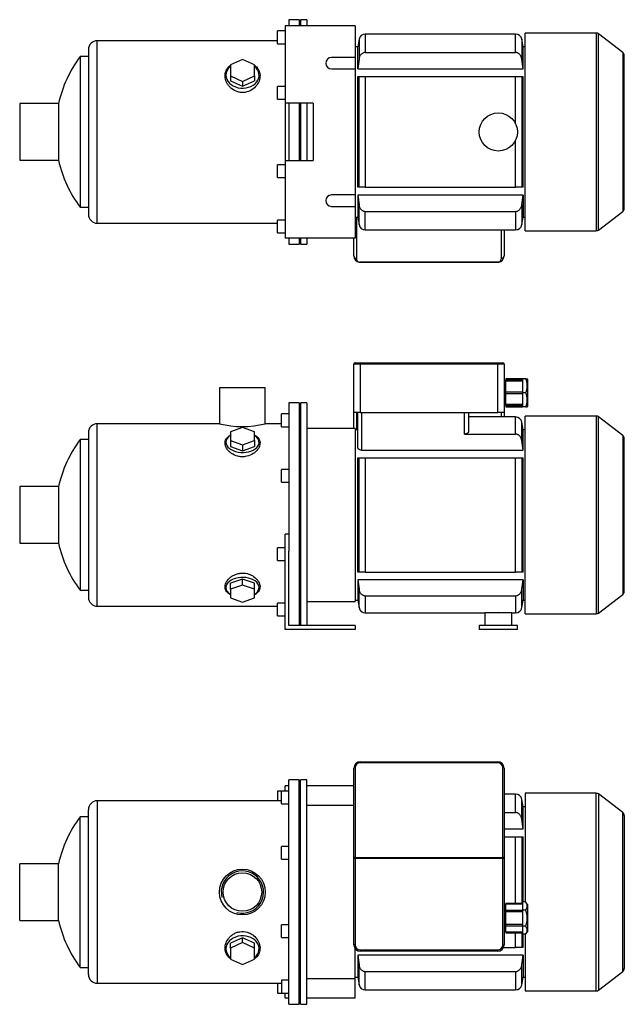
# Model space of a CAD drawing. Header units: millimetres. Extents: x 43 to 1067, y 34 to 813.
# Tile 1 of 2: x 43 to 518, y 39 to 813. Entities that reach past the tile are written whole.
import ezdxf

# ---------------------------------------------------------------- set-up
doc = ezdxf.new("R2010")
doc.units = ezdxf.units.MM
for name, color, linetype in [('1', 7, 'Continuous'), ('BASETTA_MEC_80_M', 7, 'Continuous'), ('CARCASSA_MEC_80-', 7, 'Continuous'), ('COPRIVENTOLA_MEC', 7, 'Continuous'), ('CORPO_MH_3-5_[6]', 7, 'Continuous'), ('FLANGIA_MOTORE_T', 7, 'Continuous'), ('PIEDINO_MEC_80_I', 7, 'Continuous'), ('STAFFA_3-5-9_INT', 7, 'Continuous')]:
    doc.layers.add(name, color=color, linetype=linetype)

# ---------------------------------------------------------------- blocks, each defined once
blk = doc.blocks.new('SE1')
at = {"layer": '1', "color": 7, "linetype": 'Continuous'}
for p, q in [((424.86, 117.94), (424.86, 118.45)), ((437.86, 118.45), (424.86, 118.45)), ((437.86, 117.94), (424.86, 117.94)), ((424.86, 112.95), (424.86, 117.94)), ((440.36, 119.65), (437.86, 119.65)), ((437.86, 119.65), (437.86, 116.48)), ((437.86, 116.48), (437.86, 113.3)), ((441.86, 117.68), (440.35, 119.66)), ((441.86, 117.68), (441.86, 96.22)), ((424.86, 112.01), (424.86, 112.95)), ((437.86, 112.95), (424.86, 112.95)), ((437.86, 112.01), (424.86, 112.01)), ((424.86, 101.89), (424.86, 112.01)), ((440.36, 113.3), (437.86, 113.3)), ((437.86, 113.3), (437.86, 106.95)), ((437.86, 101.89), (424.86, 101.89)), ((424.86, 100.95), (424.86, 101.89)), ((424.86, 95.96), (424.86, 100.95)), ((424.86, 100.95), (437.86, 100.95)), ((437.86, 106.95), (437.86, 100.6)), ((424.86, 95.96), (424.86, 95.45)), ((437.86, 95.96), (424.86, 95.96)), ((424.86, 95.45), (437.86, 95.45)), ((440.36, 100.6), (437.86, 100.6)), ((437.86, 100.6), (437.86, 97.42)), ((437.86, 97.42), (437.86, 94.25)), ((440.36, 94.25), (437.86, 94.25)), ((440.35, 94.24), (441.86, 96.22))]:
    blk.add_line(p, q, dxfattribs=at)
for points in [[(440.36, 113.3), (440.98, 114.12), (441.3, 114.86), (441.65, 115.69), (441.65, 116.48), (441.65, 117.27), (441.3, 118.09), (440.98, 118.83), (440.36, 119.65)], [(440.36, 100.6), (440.98, 102.24), (441.3, 103.72), (441.65, 105.36), (441.65, 106.94), (441.65, 108.52), (441.3, 110.18), (440.98, 111.66), (440.36, 113.3)], [(440.36, 94.25), (440.98, 95.07), (441.3, 95.81), (441.65, 96.63), (441.65, 97.43), (441.65, 98.22), (441.3, 99.04), (440.98, 99.78), (440.36, 100.6)]]:
    blk.add_open_spline(points, degree=2, knots=[0, 0, 0, 0.25, 0.25, 0.5, 0.5, 0.75, 0.75, 1, 1, 1], dxfattribs=at)
at = {"layer": 'BASETTA_MEC_80_M', "color": 7, "linetype": 'Continuous'}
for p, q in [((305.36, 154.42), (305.36, 224.95)), ((306.36, 225.11), (306.36, 154.57)), ((310.36, 229.95), (418.36, 229.95)), ((310.36, 229.95), (310.36, 229.11)), ((418.36, 229.11), (310.36, 229.11)), ((418.36, 229.95), (418.36, 229.11)), ((422.36, 154.57), (422.36, 225.11)), ((423.36, 224.95), (423.36, 154.42)), ((305.36, 153.79), (305.36, 154.42)), ((305.36, 85.95), (305.36, 153.79)), ((306.36, 153.79), (305.36, 153.79)), ((306.36, 154.57), (422.36, 154.57)), ((306.36, 154.57), (306.36, 153.79)), ((422.36, 153.79), (306.36, 153.79)), ((306.36, 153.79), (306.36, 85.95)), ((422.36, 153.79), (422.36, 154.57)), ((422.36, 85.95), (422.36, 153.79)), ((423.36, 153.79), (422.36, 153.79)), ((423.36, 154.42), (423.36, 153.79)), ((423.36, 153.79), (423.36, 85.95)), ((424.86, 114.45), (423.36, 114.45)), ((423.36, 99.45), (424.86, 99.45)), ((306.36, 85.95), (305.36, 85.95)), ((422.36, 85.95), (423.36, 85.95)), ((310.36, 81.95), (418.36, 81.95)), ((310.36, 81.95), (310.36, 80.95)), ((418.36, 80.95), (310.36, 80.95)), ((418.36, 81.95), (418.36, 80.95))]:
    blk.add_line(p, q, dxfattribs=at)
for centre, radius, start, end in [((310.36, 224.95), 5, 90, 180), ((310.36, 225.11), 4, 90, 180), ((418.36, 224.95), 5, 0, 90), ((418.36, 225.11), 4, 0, 90), ((310.36, 85.95), 5, 180, 270), ((310.36, 85.95), 4, 180, 270), ((418.36, 85.95), 4, 270, 0), ((418.36, 85.95), 5, 270, 0)]:
    blk.add_arc(centre, radius, start, end, dxfattribs=at)
for centre, major_axis, start_param, end_param in [((306.36, 224.95), (-1, 0), 4.712389, 6.283185), ((422.36, 224.95), (1, 0), 0, 1.570796), ((306.36, 154.42), (1, 0), 1.570796, 3.141593), ((422.36, 154.42), (1, 0), 0, 1.570796)]:
    blk.add_ellipse(centre, major_axis=major_axis, ratio=0.156434, start_param=start_param, end_param=end_param, dxfattribs=at)
at = {"layer": 'CARCASSA_MEC_80-', "color": 7, "linetype": 'Continuous'}
for p, q in [((432.4, 204.45), (423.36, 204.45)), ((432.4, 189.93), (432.4, 204.45)), ((437.32, 184.76), (437.32, 200.32)), ((438.36, 194.45), (437.32, 200.32)), ((438.36, 177.09), (438.36, 194.45)), ((439.86, 194.45), (438.36, 194.45)), ((423.36, 189.93), (432.4, 189.93)), ((438.36, 177.09), (437.32, 184.76)), ((423.36, 177.09), (438.36, 177.09)), ((423.36, 170.95), (432.4, 170.95)), ((432.4, 118.45), (432.4, 170.95)), ((432.4, 170.95), (437.32, 170.95)), ((437.32, 170.95), (438.36, 170.95)), ((437.32, 170.95), (437.32, 118.45)), ((438.36, 119.65), (438.36, 170.95)), ((432.4, 83.95), (432.4, 95.45)), ((437.32, 95.45), (437.32, 83.95)), ((438.36, 83.95), (438.36, 94.25)), ((438.36, 77.81), (308.36, 77.81)), ((308.36, 77.81), (308.36, 60.45)), ((422.94, 83.95), (432.4, 83.95)), ((437.32, 83.95), (432.4, 83.95)), ((438.36, 83.95), (437.32, 83.95)), ((437.32, 70.14), (438.36, 77.81)), ((438.36, 77.81), (438.36, 60.45)), ((309.39, 54.58), (309.39, 70.14)), ((437.32, 54.58), (437.32, 70.14)), ((314.32, 64.97), (432.4, 64.97)), ((314.32, 50.45), (314.32, 64.97)), ((432.4, 64.97), (432.4, 50.45)), ((306.36, 60.45), (308.36, 60.45)), ((308.36, 60.45), (309.39, 54.58)), ((437.32, 54.58), (438.36, 60.45)), ((438.36, 60.45), (439.86, 60.45)), ((314.32, 50.45), (432.4, 50.45))]:
    blk.add_line(p, q, dxfattribs=at)
for centre, start, end in [((432.4, 199.45), 10, 90), ((314.32, 55.45), 190, 270), ((432.4, 55.45), 270, 350)]:
    blk.add_arc(centre, 5, start, end, dxfattribs=at)
for points, knots in [([(437.32, 184.76), (437.23, 185.41), (437.07, 186.03), (436.69, 186.92), (436.54, 187.22), (436.2, 187.77), (436.01, 188.03), (435.59, 188.52), (435.35, 188.75), (434.85, 189.16), (434.57, 189.33), (434.14, 189.55), (433.99, 189.62), (433.68, 189.73), (433.53, 189.78), (433.05, 189.89), (432.73, 189.93), (432.4, 189.93)], [0, 0, 0, 0, 0.25, 0.25, 0.375, 0.375, 0.5, 0.5, 0.625, 0.625, 0.75, 0.75, 0.8125, 0.8125, 0.875, 0.875, 1, 1, 1, 1]), ([(309.39, 70.14), (309.48, 69.49), (309.65, 68.87), (310.02, 67.98), (310.17, 67.68), (310.51, 67.13), (310.7, 66.87), (311.13, 66.38), (311.36, 66.15), (311.87, 65.75), (312.14, 65.57), (312.58, 65.35), (312.73, 65.28), (313.03, 65.17), (313.19, 65.12), (313.66, 65.01), (313.99, 64.97), (314.32, 64.97)], [0, 0, 0, 0, 0.25, 0.25, 0.375, 0.375, 0.5, 0.5, 0.625, 0.625, 0.75, 0.75, 0.8125, 0.8125, 0.875, 0.875, 1, 1, 1, 1]), ([(432.4, 64.97), (432.73, 64.97), (433.05, 65.01), (433.67, 65.16), (433.98, 65.27), (434.56, 65.56), (434.84, 65.74), (435.35, 66.14), (435.58, 66.37), (436.01, 66.86), (436.2, 67.12), (436.54, 67.68), (436.68, 67.96), (436.94, 68.56), (437.04, 68.87), (437.21, 69.5), (437.28, 69.81), (437.32, 70.14)], [0, 0, 0, 0, 0.125, 0.125, 0.25, 0.25, 0.375, 0.375, 0.5, 0.5, 0.625, 0.625, 0.75, 0.75, 0.875, 0.875, 1, 1, 1, 1])]:
    blk.add_open_spline(points, degree=3, knots=knots, dxfattribs=at)
blk.add_open_spline([(308.36, 77.81), (308.69, 75.25), (309.04, 72.69), (309.39, 70.14)], degree=3, dxfattribs=at)
at = {"layer": 'COPRIVENTOLA_MEC', "color": 7, "linetype": 'Continuous'}
for p, q in [((439.86, 205.2), (439.86, 119.65)), ((495.84, 205.2), (439.86, 205.2)), ((495.84, 49.7), (495.84, 205.2)), ((497.67, 204.58), (497.67, 50.32)), ((516.68, 189.99), (497.67, 204.58)), ((516.68, 64.91), (516.68, 189.99)), ((517.86, 187.61), (517.86, 67.29)), ((439.86, 94.25), (439.86, 49.7)), ((497.67, 50.32), (516.68, 64.91)), ((439.86, 49.7), (495.84, 49.7))]:
    blk.add_line(p, q, dxfattribs=at)
for centre, start, end in [((495.84, 202.2), 52.5, 90), ((514.86, 187.61), 0, 52.5), ((514.86, 67.29), 307.5, 0), ((495.84, 52.7), 270, 307.5)]:
    blk.add_arc(centre, 3, start, end, dxfattribs=at)
at = {"layer": 'CORPO_MH_3-5_[6]', "color": 7, "linetype": 'Continuous'}
for p, q in [((254.36, 39.2), (254.36, 215.7)), ((262.36, 215.7), (254.36, 215.7)), ((262.36, 39.2), (262.36, 215.7)), ((248.36, 196.82), (248.36, 206.82)), ((254.36, 206.82), (248.36, 206.82)), ((103.76, 199.2), (103.76, 55.7)), ((248.36, 199.2), (103.76, 199.2)), ((248.36, 196.82), (254.36, 196.82)), ((90.2, 68.2), (90.2, 186.7)), ((96.76, 186.7), (90.2, 186.7)), ((96.76, 62.7), (96.76, 192.2)), ((248.36, 153.26), (248.36, 163.26)), ((254.36, 163.26), (248.36, 163.26)), ((42.76, 105.2), (42.76, 149.7)), ((73.26, 149.7), (42.76, 149.7)), ((73.26, 105.2), (73.26, 149.7)), ((248.36, 153.26), (254.36, 153.26)), ((42.76, 105.2), (73.26, 105.2)), ((248.36, 91.64), (248.36, 101.64)), ((254.36, 101.64), (248.36, 101.64)), ((217.86, 91.46), (208.36, 87.14)), ((217.86, 87.77), (208.36, 83.44)), ((208.36, 83.44), (208.36, 87.14)), ((227.36, 87.14), (217.86, 91.46)), ((217.86, 87.77), (217.86, 91.46)), ((227.36, 83.44), (217.86, 87.77)), ((227.36, 83.44), (227.36, 87.14)), ((248.36, 91.64), (254.36, 91.64)), ((208.36, 83.44), (208.36, 74.8)), ((227.36, 74.8), (227.36, 83.44)), ((208.36, 74.8), (217.86, 70.48)), ((217.86, 70.48), (227.36, 74.8)), ((90.2, 68.2), (96.76, 68.2)), ((103.76, 55.7), (248.36, 55.7)), ((248.36, 58.08), (248.36, 48.08)), ((254.36, 58.08), (248.36, 58.08)), ((248.36, 48.08), (254.36, 48.08)), ((254.36, 39.2), (262.36, 39.2))]:
    blk.add_line(p, q, dxfattribs=at)
for radius in [18, 15.15]:
    blk.add_circle((217.76, 127.45), radius, dxfattribs=at)
for centre, radius, start, end in [((103.76, 192.2), 7, 90, 180), ((170.76, 127.45), 100, 143.66538, 167.14409), ((217.76, 127.45), 16.62, 255, 195), ((170.76, 127.45), 100, 192.85591, 216.33462), ((103.76, 62.7), 7, 180, 270)]:
    blk.add_arc(centre, radius, start, end, dxfattribs=at)
for start_param, end_param in [(2.390244, 6.283185), (0, 0.751348)]:
    blk.add_ellipse((217.86, 82.82), major_axis=(-13, 0), ratio=0.788011, start_param=start_param, end_param=end_param, dxfattribs=at)
blk.add_open_spline([(208.35, 75.06), (207.99, 75.33), (207.65, 75.61), (206.77, 76.45), (206.27, 77.02), (204.99, 78.88), (204.45, 80.25), (204, 83.21), (204.1, 84.73), (204.94, 87.8), (205.67, 89.3), (207.22, 91.39), (207.8, 92.04), (209.1, 93.26), (209.82, 93.82), (211.38, 94.81), (212.21, 95.23), (213.96, 95.91), (214.9, 96.16), (217.72, 96.61), (219.69, 96.47), (222.42, 95.69), (223.31, 95.32), (224.96, 94.45), (225.73, 93.94), (227.87, 92.22), (229.02, 90.85), (230.72, 87.94), (231.27, 86.39), (231.71, 83.34), (231.61, 81.81), (230.78, 79), (230.03, 77.68), (228.53, 76.02), (227.98, 75.53), (227.38, 75.08)], degree=3, knots=[0.1389216, 0.1389216, 0.1389216, 0.1389216, 0.15625, 0.15625, 0.1875, 0.1875, 0.25, 0.25, 0.3125, 0.3125, 0.375, 0.375, 0.40625, 0.40625, 0.4375, 0.4375, 0.46875, 0.46875, 0.5, 0.5, 0.5625, 0.5625, 0.59375, 0.59375, 0.625, 0.625, 0.6875, 0.6875, 0.75, 0.75, 0.8125, 0.8125, 0.875, 0.875, 0.9041554, 0.9041554, 0.9041554, 0.9041554], dxfattribs=at)
at = {"layer": 'FLANGIA_MOTORE_T', "color": 7, "linetype": 'Continuous'}
for p, q in [((263.36, 214.2), (262.36, 214.2)), ((263.36, 39.2), (263.36, 215.7)), ((268.36, 215.7), (263.36, 215.7)), ((268.36, 39.2), (268.36, 215.7)), ((305.36, 195.45), (268.36, 195.45)), ((306.36, 59.45), (306.36, 82.95)), ((268.36, 59.45), (306.36, 59.45)), ((262.36, 40.7), (263.36, 40.7)), ((263.36, 39.2), (268.36, 39.2))]:
    blk.add_line(p, q, dxfattribs=at)
at = {"layer": 'STAFFA_3-5-9_INT', "color": 7, "linetype": 'Continuous'}
for p, q in [((254.36, 210.95), (251.36, 210.95)), ((251.36, 206.82), (251.36, 210.95)), ((305.36, 210.95), (268.36, 210.95)), ((245.36, 206.82), (245.36, 199.2)), ((248.36, 206.82), (245.36, 206.82)), ((245.36, 55.7), (245.36, 48.08)), ((306.36, 43.95), (306.36, 59.45)), ((245.36, 48.08), (248.36, 48.08)), ((251.36, 43.95), (251.36, 48.08)), ((254.36, 43.95), (251.36, 43.95)), ((306.36, 43.95), (268.36, 43.95))]:
    blk.add_line(p, q, dxfattribs=at)
blk = doc.blocks.new('SE2')
at = {"layer": '1', "color": 7, "linetype": 'Continuous'}
for p, q in [((424.86, 530.94), (424.86, 529.96)), ((437.86, 530.94), (424.86, 530.94)), ((424.86, 529.2), (424.86, 529.96)), ((437.86, 529.96), (424.86, 529.96)), ((437.86, 529.2), (424.86, 529.2)), ((424.86, 520.44), (424.86, 529.2)), ((440.36, 530.94), (437.86, 530.94)), ((437.86, 530.94), (437.86, 525.44)), ((440.36, 530.94), (441.65, 530.94)), ((441.86, 530.66), (441.65, 530.94)), ((441.86, 530.66), (441.86, 509.21)), ((424.86, 519.44), (424.86, 520.44)), ((437.86, 520.44), (424.86, 520.44)), ((424.86, 510.67), (424.86, 519.44)), ((424.86, 519.44), (437.86, 519.44)), ((437.86, 525.44), (437.86, 519.94)), ((440.36, 519.94), (437.86, 519.94)), ((437.86, 519.94), (437.86, 514.44)), ((437.86, 514.44), (437.86, 508.94)), ((437.86, 510.67), (424.86, 510.67)), ((424.86, 509.91), (424.86, 510.67)), ((424.86, 509.91), (424.86, 508.94)), ((424.86, 509.91), (437.86, 509.91)), ((424.86, 508.94), (437.86, 508.94)), ((440.36, 508.94), (437.86, 508.94)), ((440.36, 508.94), (441.65, 508.94)), ((441.65, 508.93), (441.86, 509.21))]:
    blk.add_line(p, q, dxfattribs=at)
for centre in [(429.13, 525.44), (429.13, 514.44)]:
    blk.add_arc(centre, 12.5, 333.89139, 26.10861, dxfattribs=at)
at = {"layer": 'BASETTA_MEC_80_M', "color": 7, "linetype": 'Continuous'}
for p, q in [((305.36, 504.44), (305.36, 542.44)), ((310.36, 542.44), (305.36, 542.44)), ((306.36, 543.44), (310.36, 543.44)), ((310.36, 543.44), (418.36, 543.44)), ((310.36, 543.44), (310.36, 542.44)), ((310.36, 542.44), (310.36, 504.44)), ((418.36, 542.44), (310.36, 542.44)), ((418.36, 543.44), (422.36, 543.44)), ((418.36, 543.44), (418.36, 542.44)), ((418.36, 504.44), (418.36, 542.44)), ((423.36, 542.44), (418.36, 542.44)), ((423.36, 542.44), (423.36, 504.44)), ((424.86, 527.44), (423.36, 527.44)), ((423.36, 512.44), (424.86, 512.44)), ((310.36, 504.44), (305.36, 504.44)), ((305.36, 491.94), (305.36, 504.44)), ((307.36, 504.44), (307.36, 490.94)), ((310.36, 504.44), (418.36, 504.44)), ((423.36, 504.44), (418.36, 504.44)), ((421.36, 500.94), (421.36, 504.44)), ((423.36, 504.44), (423.36, 500.94))]:
    blk.add_line(p, q, dxfattribs=at)
for centre, start, end in [((306.36, 542.44), 90, 180), ((422.36, 542.44), 0, 90)]:
    blk.add_arc(centre, 1, start, end, dxfattribs=at)
at = {"layer": 'CARCASSA_MEC_80-', "color": 7, "linetype": 'Continuous'}
for p, q in [((308.36, 477.31), (308.36, 504.44)), ((311.36, 504.44), (311.36, 474.89)), ((392.36, 487.47), (392.36, 504.44)), ((395.36, 504.44), (395.36, 489.42)), ((432.4, 500.94), (395.36, 500.94)), ((432.4, 487.47), (432.4, 500.94)), ((437.32, 482.4), (437.32, 496.8)), ((438.36, 490.94), (437.32, 496.8)), ((308.36, 490.94), (306.36, 490.94)), ((438.36, 474.89), (438.36, 490.94)), ((439.86, 490.94), (438.36, 490.94)), ((392.36, 487.47), (432.4, 487.47)), ((438.36, 474.89), (437.32, 482.4)), ((311.36, 474.89), (438.36, 474.89)), ((308.36, 378.94), (308.36, 468.94)), ((308.36, 468.94), (309.39, 468.94)), ((309.39, 378.94), (309.39, 468.94)), ((309.39, 468.94), (314.32, 468.94)), ((314.32, 468.94), (432.4, 468.94)), ((314.32, 468.94), (314.32, 378.94)), ((432.4, 378.94), (432.4, 468.94)), ((432.4, 468.94), (437.32, 468.94)), ((437.32, 468.94), (438.36, 468.94)), ((437.32, 468.94), (437.32, 378.94)), ((438.36, 378.94), (438.36, 468.94)), ((309.39, 378.94), (308.36, 378.94)), ((438.36, 372.98), (308.36, 372.98)), ((308.36, 372.98), (308.36, 356.94)), ((308.36, 372.98), (309.39, 365.48)), ((314.32, 378.94), (309.39, 378.94)), ((314.32, 378.94), (432.4, 378.94)), ((437.32, 378.94), (432.4, 378.94)), ((438.36, 378.94), (437.32, 378.94)), ((437.32, 365.48), (438.36, 372.98)), ((438.36, 372.98), (438.36, 356.94)), ((309.39, 351.07), (309.39, 365.48)), ((437.32, 351.07), (437.32, 365.48)), ((306.36, 356.94), (308.36, 356.94)), ((308.36, 356.94), (309.39, 351.07)), ((314.32, 360.4), (432.4, 360.4)), ((314.32, 360.4), (314.32, 346.94)), ((432.4, 360.4), (432.4, 346.94)), ((437.32, 351.07), (438.36, 356.94)), ((438.36, 356.94), (439.86, 356.94)), ((314.32, 346.94), (408.36, 346.94)), ((429.36, 346.94), (432.4, 346.94))]:
    blk.add_line(p, q, dxfattribs=at)
for centre, radius, start, end in [((432.4, 495.94), 5, 10, 90), ((314.32, 351.94), 5, 190, 270), ((432.4, 351.94), 5, 270, 350), ((418.86, 270.12), 77.01, 85.9047, 94.0953)]:
    blk.add_arc(centre, radius, start, end, dxfattribs=at)
for points, knots in [([(395.36, 489.42), (395.36, 489.2), (395.29, 488.97), (395.09, 488.64), (395.01, 488.53), (394.81, 488.32), (394.7, 488.22), (394.44, 488.03), (394.29, 487.94), (393.97, 487.78), (393.79, 487.71), (393.41, 487.6), (393.21, 487.55), (392.79, 487.49), (392.58, 487.47), (392.36, 487.47)], [0, 0, 0, 0, 0.25, 0.25, 0.375, 0.375, 0.5, 0.5, 0.625, 0.625, 0.75, 0.75, 0.875, 0.875, 1, 1, 1, 1]), ([(437.32, 482.4), (437.23, 483.04), (437.06, 483.65), (436.68, 484.53), (436.53, 484.82), (436.19, 485.36), (436, 485.62), (435.57, 486.1), (435.34, 486.33), (434.83, 486.72), (434.56, 486.89), (434.12, 487.1), (433.97, 487.17), (433.67, 487.28), (433.52, 487.32), (433.05, 487.43), (432.72, 487.47), (432.4, 487.47)], [0, 0, 0, 0, 0.25, 0.25, 0.375, 0.375, 0.5, 0.5, 0.625, 0.625, 0.75, 0.75, 0.8125, 0.8125, 0.875, 0.875, 1, 1, 1, 1]), ([(311.36, 474.89), (311.13, 474.89), (310.91, 474.92), (310.48, 475), (310.27, 475.06), (309.89, 475.21), (309.71, 475.31), (309.39, 475.51), (309.25, 475.62), (308.99, 475.85), (308.88, 475.98), (308.69, 476.23), (308.61, 476.36), (308.48, 476.63), (308.44, 476.76), (308.37, 477.04), (308.36, 477.17), (308.36, 477.31)], [0, 0, 0, 0, 0.125, 0.125, 0.25, 0.25, 0.375, 0.375, 0.5, 0.5, 0.625, 0.625, 0.75, 0.75, 0.875, 0.875, 1, 1, 1, 1]), ([(309.39, 365.48), (309.48, 364.84), (309.65, 364.22), (310.03, 363.34), (310.18, 363.05), (310.52, 362.51), (310.71, 362.25), (311.14, 361.77), (311.38, 361.55), (311.89, 361.15), (312.16, 360.98), (312.59, 360.77), (312.74, 360.71), (313.05, 360.6), (313.2, 360.55), (313.67, 360.44), (313.99, 360.4), (314.32, 360.4)], [0, 0, 0, 0, 0.25, 0.25, 0.375, 0.375, 0.5, 0.5, 0.625, 0.625, 0.75, 0.75, 0.8125, 0.8125, 0.875, 0.875, 1, 1, 1, 1]), ([(432.4, 360.4), (432.72, 360.4), (433.04, 360.44), (433.66, 360.59), (433.97, 360.7), (434.55, 360.98), (434.82, 361.15), (435.33, 361.54), (435.56, 361.76), (435.99, 362.24), (436.19, 362.5), (436.53, 363.04), (436.68, 363.33), (436.93, 363.92), (437.04, 364.22), (437.21, 364.84), (437.28, 365.16), (437.32, 365.48)], [0, 0, 0, 0, 0.125, 0.125, 0.25, 0.25, 0.375, 0.375, 0.5, 0.5, 0.625, 0.625, 0.75, 0.75, 0.875, 0.875, 1, 1, 1, 1])]:
    blk.add_open_spline(points, degree=3, knots=knots, dxfattribs=at)
at = {"layer": 'COPRIVENTOLA_MEC', "color": 7, "linetype": 'Continuous'}
for p, q in [((439.86, 346.19), (439.86, 501.69)), ((495.84, 501.69), (439.86, 501.69)), ((495.84, 501.69), (495.84, 346.19)), ((497.67, 346.81), (497.67, 501.07)), ((516.68, 486.47), (497.67, 501.07)), ((516.68, 486.47), (516.68, 361.4)), ((517.86, 363.78), (517.86, 484.09)), ((497.67, 346.81), (516.68, 361.4)), ((439.86, 346.19), (495.84, 346.19))]:
    blk.add_line(p, q, dxfattribs=at)
for centre, start, end in [((495.84, 498.69), 52.5, 90), ((514.86, 484.09), 0, 52.5), ((514.86, 363.78), 307.5, 0), ((495.84, 349.19), 270, 307.5)]:
    blk.add_arc(centre, 3, start, end, dxfattribs=at)
at = {"layer": 'CORPO_MH_3-5_[6]', "color": 7, "linetype": 'Continuous'}
for p, q in [((235.76, 523.94), (199.76, 523.94)), ((199.76, 523.94), (199.76, 495.68)), ((235.76, 495.69), (235.76, 523.94)), ((254.36, 512.19), (254.36, 395.37)), ((262.36, 512.19), (254.36, 512.19)), ((262.36, 512.19), (262.36, 336.94)), ((248.36, 493.31), (248.36, 503.31)), ((254.36, 503.31), (248.36, 503.31)), ((103.76, 352.19), (103.76, 495.69)), ((199.79, 495.69), (103.76, 495.69)), ((248.36, 495.69), (235.76, 495.69)), ((96.76, 488.69), (96.76, 359.19)), ((217.86, 492.55), (208.36, 489.17)), ((208.36, 489.17), (208.36, 482.42)), ((227.36, 489.17), (217.86, 492.55)), ((227.36, 482.42), (227.36, 489.17)), ((248.36, 493.31), (254.36, 493.31)), ((90.2, 483.19), (90.2, 364.69)), ((96.76, 483.19), (90.2, 483.19)), ((208.36, 482.42), (208.36, 477.69)), ((208.36, 482.42), (217.86, 479.04)), ((217.86, 479.04), (227.36, 482.42)), ((227.36, 482.42), (227.36, 477.69)), ((208.36, 477.69), (217.86, 474.31)), ((217.86, 479.04), (217.86, 474.31)), ((217.86, 474.31), (227.36, 477.69)), ((248.36, 449.74), (248.36, 459.74)), ((254.36, 459.74), (248.36, 459.74)), ((248.36, 449.74), (254.36, 449.74)), ((42.76, 446.19), (42.76, 401.69)), ((73.26, 446.19), (42.76, 446.19)), ((73.26, 446.19), (73.26, 401.69)), ((42.76, 401.69), (73.26, 401.69)), ((217.86, 373.56), (208.36, 370.18)), ((227.36, 370.18), (217.86, 373.56)), ((217.86, 368.83), (217.86, 373.56)), ((90.2, 364.69), (96.76, 364.69)), ((208.36, 365.45), (208.36, 370.18)), ((217.86, 368.83), (208.36, 365.45)), ((208.36, 365.45), (208.36, 358.7)), ((227.36, 365.45), (217.86, 368.83)), ((227.36, 365.45), (227.36, 370.18)), ((227.36, 358.7), (227.36, 365.45)), ((208.36, 358.7), (217.86, 355.32)), ((217.86, 355.32), (227.36, 358.7)), ((103.76, 352.19), (245.36, 352.19))]:
    blk.add_line(p, q, dxfattribs=at)
for centre, radius, start, end in [((103.76, 488.69), 7, 90, 180), ((217.76, 565.16), 71.77, 255.4749, 284.5251), ((170.76, 423.94), 100, 143.66538, 167.14409), ((170.76, 423.94), 100, 192.85591, 216.33462), ((103.76, 359.19), 7, 180, 270)]:
    blk.add_arc(centre, radius, start, end, dxfattribs=at)
for centre, start_param, end_param in [((217.86, 481.07), 0, 3.892941), ((217.86, 481.07), 5.531837, 6.283185), ((217.86, 366.81), 2.390244, 6.283185), ((217.86, 366.81), 0, 0.751348)]:
    blk.add_ellipse(centre, major_axis=(-13, 0), ratio=0.615661, start_param=start_param, end_param=end_param, dxfattribs=at)
for points, knots in [([(219.84, 469.78), (218.88, 469.66), (217.93, 469.63), (216.04, 469.73), (215.08, 469.88), (212.35, 470.56), (210.67, 471.34), (208.55, 472.77), (207.91, 473.3), (206.77, 474.4), (206.27, 474.98), (204.99, 476.78), (204.45, 478.01), (204, 480.45), (204.1, 481.61), (204.94, 483.77), (205.67, 484.72), (207.19, 485.94), (207.73, 486.3), (208.33, 486.62)], [0, 0, 0, 0, 0.03125, 0.03125, 0.0625, 0.0625, 0.125, 0.125, 0.15625, 0.15625, 0.1875, 0.1875, 0.25, 0.25, 0.3125, 0.3125, 0.375, 0.375, 0.4043708, 0.4043708, 0.4043708, 0.4043708]), ([(227.38, 486.62), (228.38, 486.09), (229.21, 485.46), (230.72, 483.85), (231.27, 482.8), (231.71, 480.55), (231.61, 479.33), (230.78, 476.89), (230.03, 475.65), (227.98, 473.37), (226.65, 472.3), (223.55, 470.65), (221.75, 470.03), (219.84, 469.78)], [0.6394434, 0.6394434, 0.6394434, 0.6394434, 0.6875, 0.6875, 0.75, 0.75, 0.8125, 0.8125, 0.875, 0.875, 0.9375, 0.9375, 1, 1, 1, 1]), ([(208.35, 361.24), (207.99, 361.43), (207.65, 361.64), (206.77, 362.24), (206.27, 362.66), (204.99, 364.03), (204.45, 365.06), (204, 367.33), (204.1, 368.53), (204.94, 370.99), (205.67, 372.21), (207.22, 373.94), (207.8, 374.48), (209.1, 375.5), (209.82, 375.97), (211.38, 376.81), (212.21, 377.17), (213.96, 377.74), (214.9, 377.96), (217.72, 378.33), (219.69, 378.22), (222.42, 377.55), (223.31, 377.24), (224.96, 376.5), (225.73, 376.07), (227.87, 374.62), (229.02, 373.49), (230.72, 371.11), (231.27, 369.85), (231.71, 367.44), (231.61, 366.25), (230.78, 364.12), (230.03, 363.14), (228.53, 361.93), (227.98, 361.58), (227.38, 361.25)], [0.1389216, 0.1389216, 0.1389216, 0.1389216, 0.15625, 0.15625, 0.1875, 0.1875, 0.25, 0.25, 0.3125, 0.3125, 0.375, 0.375, 0.40625, 0.40625, 0.4375, 0.4375, 0.46875, 0.46875, 0.5, 0.5, 0.5625, 0.5625, 0.59375, 0.59375, 0.625, 0.625, 0.6875, 0.6875, 0.75, 0.75, 0.8125, 0.8125, 0.875, 0.875, 0.9041554, 0.9041554, 0.9041554, 0.9041554])]:
    blk.add_open_spline(points, degree=3, knots=knots, dxfattribs=at)
at = {"layer": 'FLANGIA_MOTORE_T', "color": 7, "linetype": 'Continuous'}
for p, q in [((263.36, 512.19), (263.36, 336.94)), ((268.36, 512.19), (263.36, 512.19)), ((268.36, 512.19), (268.36, 336.94)), ((263.36, 510.69), (262.36, 510.69)), ((306.36, 491.94), (268.36, 491.94)), ((306.36, 491.94), (306.36, 355.94)), ((268.36, 355.94), (306.36, 355.94)), ((262.36, 337.19), (263.36, 337.19))]:
    blk.add_line(p, q, dxfattribs=at)
at = {"layer": 'PIEDINO_MEC_80_I', "color": 7, "linetype": 'Continuous'}
for p, q in [((429.36, 346.94), (408.36, 346.94)), ((408.36, 346.94), (408.36, 336.94)), ((429.36, 336.94), (429.36, 346.94)), ((433.86, 336.94), (403.86, 336.94)), ((403.86, 336.94), (403.86, 333.94)), ((433.86, 333.94), (403.86, 333.94)), ((433.86, 333.94), (433.86, 336.94))]:
    blk.add_line(p, q, dxfattribs=at)
at = {"layer": 'STAFFA_3-5-9_INT', "color": 7, "linetype": 'Continuous'}
for p, q in [((251.36, 333.94), (251.36, 408.94)), ((254.36, 408.94), (251.36, 408.94)), ((245.36, 388.13), (245.36, 398.13)), ((251.36, 398.13), (245.36, 398.13)), ((254.36, 336.94), (254.36, 395.37)), ((245.36, 388.13), (251.36, 388.13)), ((245.36, 344.56), (245.36, 354.56)), ((251.36, 354.56), (245.36, 354.56)), ((245.36, 344.56), (251.36, 344.56)), ((306.36, 333.94), (251.36, 333.94)), ((306.36, 336.94), (254.36, 336.94)), ((306.36, 336.94), (306.36, 333.94))]:
    blk.add_line(p, q, dxfattribs=at)
blk = doc.blocks.new('SE3')
at = {"layer": 'BASETTA_MEC_80_M', "color": 7, "linetype": 'Continuous'}
for p, q in [((307.36, 658.04), (307.36, 625.77)), ((421.36, 625.77), (421.36, 648.04)), ((423.36, 648.04), (423.36, 627.54)), ((305.36, 627.54), (305.36, 641.54)), ((309.89, 622.58), (309.51, 622.61)), ((309.89, 622.58), (418.83, 622.58)), ((418.36, 622.54), (310.36, 622.54)), ((419.2, 622.61), (418.83, 622.58))]:
    blk.add_line(p, q, dxfattribs=at)
for centre, radius, start, end in [((310.36, 627.54), 5, 180, 260.25299), ((418.36, 627.54), 5, 279.74701, 0), ((310.53, 625.69), 3.18, 178.53632, 258.24971), ((310.36, 627.54), 5, 260.25299, 270), ((418.36, 627.54), 5, 270, 279.74701), ((418.18, 625.69), 3.18, 281.75029, 1.46368)]:
    blk.add_arc(centre, radius, start, end, dxfattribs=at)
for centre, major_axis, start_param, end_param in [((307.36, 627.54), (2, 0), 3.141593, 4.712389), ((421.36, 627.54), (-2, 0), 1.570796, 3.141593)]:
    blk.add_ellipse(centre, major_axis=major_axis, ratio=0.884615, start_param=start_param, end_param=end_param, dxfattribs=at)
at = {"layer": 'CARCASSA_MEC_80-', "color": 7, "linetype": 'Continuous'}
for p, q in [((309.39, 797.91), (308.36, 792.04)), ((309.39, 797.91), (309.39, 782.35)), ((314.32, 802.04), (314.32, 787.52)), ((432.4, 802.04), (314.32, 802.04)), ((432.4, 787.52), (432.4, 802.04)), ((437.32, 797.91), (437.32, 782.35)), ((438.36, 792.04), (437.32, 797.91)), ((308.36, 792.04), (306.36, 792.04)), ((308.36, 774.68), (308.36, 792.04)), ((438.36, 774.68), (438.36, 792.04)), ((439.86, 792.04), (438.36, 792.04)), ((314.32, 787.52), (432.4, 787.52)), ((438.36, 774.68), (437.32, 782.35)), ((308.36, 774.68), (438.36, 774.68)), ((308.36, 681.54), (308.36, 768.54)), ((308.36, 768.54), (309.39, 768.54)), ((309.39, 681.54), (309.39, 768.54)), ((309.39, 768.54), (314.32, 768.54)), ((314.32, 768.54), (432.4, 768.54)), ((314.32, 768.54), (314.32, 681.54)), ((432.4, 731.49), (432.4, 768.54)), ((432.4, 768.54), (437.32, 768.54)), ((437.32, 768.54), (438.36, 768.54)), ((437.32, 768.54), (437.32, 681.54)), ((438.36, 681.54), (438.36, 768.54)), ((432.4, 681.54), (432.4, 718.59)), ((309.39, 681.54), (308.36, 681.54)), ((314.32, 681.54), (309.39, 681.54)), ((314.32, 681.54), (432.4, 681.54)), ((437.32, 681.54), (432.4, 681.54)), ((438.36, 681.54), (437.32, 681.54)), ((438.36, 675.4), (308.36, 675.4)), ((308.36, 675.4), (308.36, 658.04)), ((308.36, 675.4), (309.39, 667.73)), ((437.32, 667.73), (438.36, 675.4)), ((438.36, 675.4), (438.36, 658.04)), ((309.39, 652.17), (309.39, 667.73)), ((437.32, 667.73), (437.32, 652.17)), ((306.36, 658.04), (308.36, 658.04)), ((308.36, 658.04), (309.39, 652.17)), ((314.32, 662.56), (432.4, 662.56)), ((314.32, 648.04), (314.32, 662.56)), ((432.4, 662.56), (432.4, 648.04)), ((437.32, 652.17), (438.36, 658.04)), ((438.36, 658.04), (439.86, 658.04)), ((314.32, 648.04), (432.4, 648.04))]:
    blk.add_line(p, q, dxfattribs=at)
for centre, start, end in [((314.32, 797.04), 90, 170), ((432.4, 797.04), 10, 90), ((314.32, 653.04), 190, 270), ((432.4, 653.04), 270, 350)]:
    blk.add_arc(centre, 5, start, end, dxfattribs=at)
blk.add_open_spline([(309.39, 782.35), (309.04, 779.8), (308.69, 777.24), (308.36, 774.68)], degree=3, dxfattribs=at)
for points, knots in [([(314.32, 787.52), (313.99, 787.52), (313.67, 787.48), (313.04, 787.33), (312.73, 787.22), (312.15, 786.93), (311.88, 786.75), (311.37, 786.35), (311.13, 786.12), (310.71, 785.63), (310.52, 785.37), (310.18, 784.81), (310.03, 784.53), (309.78, 783.93), (309.67, 783.62), (309.5, 782.99), (309.44, 782.68), (309.39, 782.35)], [0, 0, 0, 0, 0.125, 0.125, 0.25, 0.25, 0.375, 0.375, 0.5, 0.5, 0.625, 0.625, 0.75, 0.75, 0.875, 0.875, 1, 1, 1, 1]), ([(437.32, 782.35), (437.23, 783), (437.07, 783.62), (436.69, 784.51), (436.54, 784.81), (436.2, 785.36), (436.01, 785.62), (435.59, 786.11), (435.35, 786.34), (434.85, 786.74), (434.57, 786.92), (434.14, 787.14), (433.99, 787.21), (433.68, 787.32), (433.53, 787.37), (433.05, 787.48), (432.73, 787.52), (432.4, 787.52)], [0, 0, 0, 0, 0.25, 0.25, 0.375, 0.375, 0.5, 0.5, 0.625, 0.625, 0.75, 0.75, 0.8125, 0.8125, 0.875, 0.875, 1, 1, 1, 1]), ([(309.39, 667.73), (309.48, 667.08), (309.65, 666.46), (310.02, 665.57), (310.17, 665.27), (310.51, 664.72), (310.7, 664.46), (311.13, 663.97), (311.36, 663.74), (311.87, 663.33), (312.14, 663.16), (312.58, 662.94), (312.73, 662.87), (313.03, 662.76), (313.19, 662.71), (313.66, 662.6), (313.99, 662.56), (314.32, 662.56)], [0, 0, 0, 0, 0.25, 0.25, 0.375, 0.375, 0.5, 0.5, 0.625, 0.625, 0.75, 0.75, 0.8125, 0.8125, 0.875, 0.875, 1, 1, 1, 1]), ([(432.4, 662.56), (432.73, 662.56), (433.05, 662.6), (433.67, 662.75), (433.98, 662.86), (434.56, 663.15), (434.84, 663.33), (435.35, 663.73), (435.58, 663.96), (436.01, 664.45), (436.2, 664.71), (436.54, 665.26), (436.68, 665.55), (436.94, 666.15), (437.04, 666.46), (437.21, 667.09), (437.28, 667.4), (437.32, 667.73)], [0, 0, 0, 0, 0.125, 0.125, 0.25, 0.25, 0.375, 0.375, 0.5, 0.5, 0.625, 0.625, 0.75, 0.75, 0.875, 0.875, 1, 1, 1, 1])]:
    blk.add_open_spline(points, degree=3, knots=knots, dxfattribs=at)
at = {"layer": 'COPRIVENTOLA_MEC', "color": 7, "linetype": 'Continuous'}
for p, q in [((439.86, 647.29), (439.86, 802.79)), ((495.84, 802.79), (439.86, 802.79)), ((495.84, 802.79), (495.84, 647.29)), ((497.67, 647.91), (497.67, 802.17)), ((516.68, 787.58), (497.67, 802.17)), ((516.68, 787.58), (516.68, 662.5)), ((517.86, 664.88), (517.86, 785.2)), ((497.67, 647.91), (516.68, 662.5)), ((439.86, 647.29), (495.84, 647.29))]:
    blk.add_line(p, q, dxfattribs=at)
for centre, start, end in [((495.84, 799.79), 52.5, 90), ((514.86, 785.2), 0, 52.5), ((514.86, 664.88), 307.5, 0), ((495.84, 650.29), 270, 307.5)]:
    blk.add_arc(centre, 3, start, end, dxfattribs=at)
at = {"layer": 'CORPO_MH_3-5_[6]', "color": 7, "linetype": 'Continuous'}
for p, q in [((254.36, 813.29), (254.36, 808.54)), ((262.36, 813.29), (254.36, 813.29)), ((262.36, 813.29), (262.36, 808.54)), ((96.76, 789.79), (96.76, 660.29)), ((103.76, 653.29), (103.76, 796.79)), ((245.36, 796.79), (103.76, 796.79)), ((90.2, 784.29), (90.2, 665.79)), ((96.76, 784.29), (90.2, 784.29)), ((217.86, 782.01), (208.36, 777.69)), ((227.36, 777.69), (217.86, 782.01)), ((208.36, 777.69), (208.36, 769.05)), ((227.36, 769.05), (227.36, 777.69)), ((208.36, 769.05), (208.36, 765.35)), ((208.36, 769.05), (217.86, 764.72)), ((217.86, 764.72), (227.36, 769.05)), ((227.36, 769.05), (227.36, 765.35)), ((208.36, 765.35), (217.86, 761.03)), ((217.86, 761.03), (227.36, 765.35)), ((217.86, 764.72), (217.86, 761.03)), ((42.76, 747.29), (42.76, 702.79)), ((73.26, 747.29), (42.76, 747.29)), ((73.26, 747.29), (73.26, 702.79)), ((254.36, 747.54), (254.36, 702.54)), ((262.36, 747.54), (262.36, 702.54)), ((42.76, 702.79), (73.26, 702.79)), ((90.2, 665.79), (96.76, 665.79)), ((103.76, 653.29), (245.36, 653.29)), ((254.36, 641.54), (254.36, 636.79)), ((254.36, 636.79), (262.36, 636.79)), ((262.36, 641.54), (262.36, 636.79))]:
    blk.add_line(p, q, dxfattribs=at)
for centre, radius, start, end in [((103.76, 789.79), 7, 90, 180), ((170.76, 725.04), 100, 143.66538, 167.14409), ((170.76, 725.04), 100, 192.85591, 216.33462), ((103.76, 660.29), 7, 180, 270)]:
    blk.add_arc(centre, radius, start, end, dxfattribs=at)
for start_param, end_param in [(0, 3.892941), (5.531837, 6.283185)]:
    blk.add_ellipse((217.86, 769.68), major_axis=(-13, 0), ratio=0.788011, start_param=start_param, end_param=end_param, dxfattribs=at)
for points, knots in [([(219.84, 756.17), (218.88, 756.03), (217.93, 755.99), (216.04, 756.12), (215.08, 756.29), (212.35, 757.08), (210.67, 758), (208.55, 759.71), (207.91, 760.34), (206.77, 761.67), (206.27, 762.37), (204.99, 764.56), (204.45, 766.09), (204, 769.17), (204.1, 770.66), (204.94, 773.5), (205.67, 774.79), (207.19, 776.47), (207.73, 776.96), (208.33, 777.42)], [0, 0, 0, 0, 0.03125, 0.03125, 0.0625, 0.0625, 0.125, 0.125, 0.15625, 0.15625, 0.1875, 0.1875, 0.25, 0.25, 0.3125, 0.3125, 0.375, 0.375, 0.4043708, 0.4043708, 0.4043708, 0.4043708]), ([(227.38, 777.41), (228.38, 776.66), (229.21, 775.8), (230.72, 773.62), (231.27, 772.22), (231.71, 769.3), (231.61, 767.75), (230.78, 764.7), (230.03, 763.17), (227.98, 760.42), (226.65, 759.15), (223.55, 757.18), (221.75, 756.47), (219.84, 756.17)], [0.6394434, 0.6394434, 0.6394434, 0.6394434, 0.6875, 0.6875, 0.75, 0.75, 0.8125, 0.8125, 0.875, 0.875, 0.9375, 0.9375, 1, 1, 1, 1])]:
    blk.add_open_spline(points, degree=3, knots=knots, dxfattribs=at)
at = {"layer": 'FLANGIA_MOTORE_T', "color": 7, "linetype": 'Continuous'}
for p, q in [((263.36, 813.29), (263.36, 808.54)), ((268.36, 813.29), (263.36, 813.29)), ((268.36, 813.29), (268.36, 808.54)), ((263.36, 811.79), (262.36, 811.79)), ((306.36, 783.54), (306.36, 774.54)), ((263.36, 747.54), (263.36, 702.54)), ((268.36, 747.54), (268.36, 702.54)), ((306.36, 675.54), (306.36, 666.54)), ((262.36, 638.29), (263.36, 638.29)), ((263.36, 641.54), (263.36, 636.79)), ((263.36, 636.79), (268.36, 636.79)), ((268.36, 641.54), (268.36, 636.79))]:
    blk.add_line(p, q, dxfattribs=at)
at = {"layer": 'PIEDINO_MEC_80_I', "color": 7, "linetype": 'Continuous'}
blk.add_circle((418.86, 725.04), 15, dxfattribs=at)
at = {"layer": 'STAFFA_3-5-9_INT', "color": 7, "linetype": 'Continuous'}
for p, q in [((306.36, 808.54), (251.36, 808.54)), ((251.36, 808.54), (251.36, 747.54)), ((306.36, 808.54), (306.36, 783.54)), ((245.36, 794.41), (245.36, 804.41)), ((251.36, 804.41), (245.36, 804.41)), ((245.36, 794.41), (251.36, 794.41)), ((306.36, 783.54), (287.76, 783.54)), ((287.76, 774.54), (306.36, 774.54)), ((306.36, 774.54), (306.36, 675.54)), ((245.36, 750.85), (245.36, 760.85)), ((251.36, 760.85), (245.36, 760.85)), ((245.36, 750.85), (251.36, 750.85)), ((251.36, 747.54), (251.36, 702.54)), ((273.36, 747.54), (251.36, 747.54)), ((273.36, 747.54), (273.36, 702.54)), ((245.36, 689.23), (245.36, 699.23)), ((251.36, 699.23), (245.36, 699.23)), ((251.36, 702.54), (251.36, 641.54)), ((251.36, 702.54), (273.36, 702.54)), ((245.36, 689.23), (251.36, 689.23)), ((306.36, 675.54), (287.76, 675.54)), ((287.76, 666.54), (306.36, 666.54)), ((306.36, 666.54), (306.36, 641.54)), ((245.36, 645.67), (245.36, 655.67)), ((251.36, 655.67), (245.36, 655.67)), ((245.36, 645.67), (251.36, 645.67)), ((306.36, 641.54), (251.36, 641.54))]:
    blk.add_line(p, q, dxfattribs=at)
for centre in [(287.76, 779.04), (287.76, 671.04)]:
    blk.add_arc(centre, 4.5, 90, 270, dxfattribs=at)

msp = doc.modelspace()

# ---------------------------------------------------------------- block references
for name in ['SE3', 'SE2', 'SE1']:
    msp.add_blockref(name, (0, 0))

doc.saveas('drawing.dxf')
